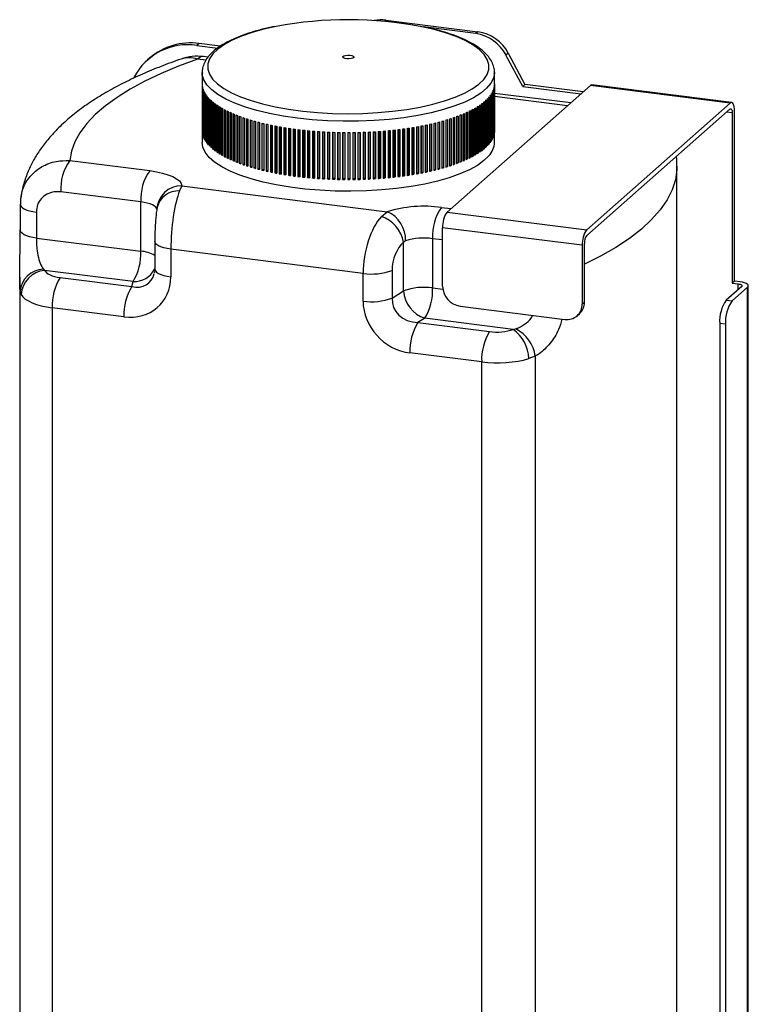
# Model space of a CAD drawing. Header units: millimetres. Extents: x 55 to 238, y 33 to 186.
# Tile 6 of 6: x 199 to 238, y 85 to 138. Entities that reach past the tile are written whole.
import ezdxf

# ---------------------------------------------------------------- set-up
doc = ezdxf.new("R2010")
doc.units = ezdxf.units.MM

msp = doc.modelspace()

# ---------------------------------------------------------------- linework, layer by layer
at = {"color": 7, "linetype": 'Continuous', "lineweight": 25}
for p, q in [((218.574, 137.956), (218.495, 137.887)), ((218.574, 137.956), (223.511, 137.334)), ((223.393, 137.23), (220.71, 137.568)), ((223.511, 137.334), (223.393, 137.23)), ((208.57, 136.702), (208.452, 136.598)), ((208.452, 136.598), (209.565, 136.458)), ((209.704, 136.559), (208.57, 136.702)), ((225.131, 136.187), (225.013, 136.083)), ((225.913, 134.398), (225.013, 136.083)), ((225.131, 136.187), (226.031, 134.502)), ((205.924, 135.931), (205.806, 135.827)), ((208.931, 135.808), (208.475, 135.865)), ((209.037, 135.968), (208.808, 135.997)), ((208.731, 135.145), (208.731, 134.544)), ((208.731, 135.126), (208.731, 135.145)), ((224.397, 134.544), (224.397, 135.145)), ((208.731, 134.533), (208.731, 132.041)), ((208.731, 134.515), (208.731, 132.001)), ((208.734, 134.464), (208.734, 131.949)), ((224.395, 134.482), (224.395, 131.968)), ((224.397, 134.533), (224.397, 132.019)), ((226.031, 134.502), (225.913, 134.398)), ((229.149, 134.11), (226.031, 134.502)), ((237.104, 133.542), (229.62, 134.485)), ((208.739, 134.424), (208.739, 131.909)), ((208.747, 134.373), (208.747, 131.858)), ((208.756, 134.333), (208.756, 131.818)), ((208.77, 134.282), (208.77, 131.768)), ((208.783, 134.242), (208.783, 131.728)), ((208.802, 134.191), (208.802, 131.677)), ((208.82, 134.152), (208.82, 131.637)), ((208.844, 134.101), (208.844, 131.587)), ((208.865, 134.062), (208.865, 131.548)), ((208.895, 134.012), (208.895, 131.497)), ((208.921, 133.972), (208.921, 131.458)), ((221.853, 127.675), (229.537, 134.452)), ((224.185, 133.941), (224.185, 131.427)), ((224.219, 133.991), (224.219, 131.477)), ((224.244, 134.03), (224.244, 131.516)), ((224.273, 134.08), (224.273, 131.566)), ((224.293, 134.12), (224.293, 131.605)), ((224.316, 134.17), (224.316, 131.656)), ((224.333, 134.21), (224.333, 131.696)), ((224.351, 134.261), (224.351, 131.746)), ((224.363, 134.3), (224.363, 131.786)), ((224.376, 134.351), (224.376, 131.837)), ((224.384, 134.391), (224.384, 131.877)), ((224.391, 134.442), (224.391, 131.928)), ((228.479, 133.518), (224.397, 134.033)), ((225.913, 134.398), (229.031, 134.006)), ((237.02, 133.509), (229.537, 134.452)), ((208.956, 133.923), (208.956, 131.409)), ((208.985, 133.884), (208.985, 131.37)), ((209.025, 133.835), (209.025, 131.32)), ((209.059, 133.796), (209.059, 131.282)), ((209.104, 133.747), (209.104, 131.233)), ((209.142, 133.709), (209.142, 131.195)), ((209.192, 133.661), (209.192, 131.147)), ((209.234, 133.623), (209.234, 131.109)), ((209.289, 133.576), (209.289, 131.062)), ((209.334, 133.539), (209.334, 131.025)), ((209.395, 133.492), (209.395, 130.978)), ((209.444, 133.455), (209.444, 130.941)), ((209.509, 133.409), (209.509, 130.895)), ((223.643, 133.426), (223.643, 130.912)), ((223.707, 133.472), (223.707, 130.958)), ((223.755, 133.509), (223.755, 130.995)), ((223.815, 133.556), (223.815, 131.042)), ((223.859, 133.593), (223.859, 131.079)), ((223.914, 133.641), (223.914, 131.127)), ((223.954, 133.679), (223.954, 131.164)), ((224.004, 133.727), (224.004, 131.213)), ((224.041, 133.765), (224.041, 131.251)), ((224.085, 133.814), (224.085, 131.3)), ((224.118, 133.853), (224.118, 131.338)), ((224.157, 133.902), (224.157, 131.388)), ((228.307, 133.367), (224.397, 133.859)), ((237.02, 133.509), (229.336, 126.732)), ((209.562, 133.373), (209.562, 130.859)), ((209.633, 133.328), (209.633, 130.813)), ((209.689, 133.292), (209.689, 130.778)), ((209.764, 133.248), (209.764, 130.734)), ((209.824, 133.213), (209.824, 130.699)), ((209.904, 133.169), (209.904, 130.655)), ((209.968, 133.136), (209.968, 130.621)), ((210.052, 133.093), (210.052, 130.579)), ((210.119, 133.06), (210.119, 130.546)), ((210.208, 133.018), (210.208, 130.504)), ((210.279, 132.986), (210.279, 130.471)), ((210.372, 132.945), (210.372, 130.431)), ((210.446, 132.913), (210.446, 130.399)), ((210.543, 132.874), (210.543, 130.36)), ((222.621, 132.888), (222.621, 130.374)), ((222.717, 132.928), (222.717, 130.414)), ((222.79, 132.96), (222.79, 130.446)), ((222.882, 133.001), (222.882, 130.487)), ((222.953, 133.033), (222.953, 130.519)), ((223.04, 133.075), (223.04, 130.561)), ((223.107, 133.108), (223.107, 130.594)), ((223.19, 133.151), (223.19, 130.637)), ((223.253, 133.185), (223.253, 130.671)), ((223.332, 133.229), (223.332, 130.715)), ((223.391, 133.264), (223.391, 130.75)), ((223.465, 133.309), (223.465, 130.795)), ((223.521, 133.344), (223.521, 130.83)), ((223.59, 133.39), (223.59, 130.876)), ((229.336, 126.418), (237.02, 133.195)), ((237.138, 132.984), (236.826, 133.023)), ((237.138, 132.984), (237.138, 123.87)), ((237.256, 123.974), (237.256, 133.088)), ((210.62, 132.843), (210.62, 130.329)), ((210.721, 132.805), (210.721, 130.291)), ((210.802, 132.775), (210.802, 130.261)), ((210.907, 132.738), (210.907, 130.224)), ((210.991, 132.709), (210.991, 130.195)), ((211.099, 132.673), (211.099, 130.159)), ((211.186, 132.645), (211.186, 130.131)), ((211.299, 132.611), (211.299, 130.097)), ((211.388, 132.584), (211.388, 130.07)), ((211.504, 132.551), (211.504, 130.037)), ((211.596, 132.525), (211.596, 130.011)), ((211.716, 132.493), (211.716, 129.979)), ((211.811, 132.469), (211.811, 129.954)), ((211.934, 132.438), (211.934, 129.924)), ((212.031, 132.414), (212.031, 129.9)), ((212.157, 132.385), (212.157, 129.871)), ((212.25, 132.365), (212.25, 129.917)), ((212.257, 132.363), (212.257, 129.849)), ((220.789, 132.345), (220.789, 129.831)), ((220.918, 132.373), (220.918, 129.859)), ((220.923, 132.375), (220.923, 129.928)), ((221.017, 132.396), (221.017, 129.882)), ((221.142, 132.425), (221.142, 129.911)), ((221.239, 132.449), (221.239, 129.935)), ((221.361, 132.48), (221.361, 129.966)), ((221.456, 132.505), (221.456, 129.991)), ((221.575, 132.537), (221.575, 130.023)), ((221.666, 132.563), (221.666, 130.049)), ((221.782, 132.597), (221.782, 130.082)), ((221.871, 132.623), (221.871, 130.109)), ((221.982, 132.658), (221.982, 130.144)), ((222.068, 132.686), (222.068, 130.172)), ((222.176, 132.723), (222.176, 130.208)), ((222.26, 132.751), (222.26, 130.237)), ((222.364, 132.789), (222.364, 130.275)), ((222.444, 132.819), (222.444, 130.305)), ((222.544, 132.858), (222.544, 130.343)), ((208.731, 132.041), (208.731, 132.041)), ((208.731, 132.03), (208.731, 131.401)), ((208.734, 131.949), (208.739, 131.949)), ((208.747, 131.858), (208.756, 131.859)), ((212.386, 132.335), (212.386, 129.821)), ((212.473, 132.317), (212.473, 129.868)), ((212.488, 132.314), (212.488, 129.8)), ((212.62, 132.288), (212.62, 129.774)), ((212.702, 132.272), (212.702, 129.822)), ((212.724, 132.268), (212.724, 129.754)), ((212.858, 132.244), (212.858, 129.729)), ((212.936, 132.23), (212.936, 129.779)), ((212.964, 132.225), (212.964, 129.711)), ((213.101, 132.202), (213.101, 129.688)), ((213.174, 132.19), (213.174, 129.738)), ((213.209, 132.184), (213.209, 129.67)), ((213.349, 132.163), (213.349, 129.649)), ((213.416, 132.153), (213.416, 129.7)), ((213.458, 132.147), (213.458, 129.633)), ((213.6, 132.127), (213.6, 129.613)), ((213.662, 132.119), (213.662, 129.664)), ((213.711, 132.112), (213.711, 129.598)), ((213.855, 132.094), (213.855, 129.58)), ((213.911, 132.087), (213.911, 129.632)), ((213.968, 132.081), (213.968, 129.566)), ((214.113, 132.064), (214.113, 129.55)), ((214.164, 132.059), (214.164, 129.603)), ((214.227, 132.052), (214.227, 129.538)), ((214.374, 132.037), (214.374, 129.523)), ((214.419, 132.033), (214.419, 129.576)), ((214.49, 132.026), (214.49, 129.512)), ((214.638, 132.013), (214.638, 129.499)), ((214.678, 132.01), (214.678, 129.553)), ((214.754, 132.004), (214.754, 129.489)), ((214.904, 131.992), (214.904, 129.478)), ((214.938, 131.99), (214.938, 129.532)), ((215.021, 131.984), (215.021, 129.47)), ((215.172, 131.974), (215.172, 129.46)), ((215.201, 131.973), (215.201, 129.515)), ((215.29, 131.968), (215.29, 129.454)), ((215.442, 131.96), (215.442, 129.446)), ((215.465, 131.959), (215.465, 129.501)), ((215.561, 131.954), (215.561, 129.44)), ((215.713, 131.948), (215.713, 129.434)), ((215.73, 131.948), (215.73, 129.489)), ((215.833, 131.944), (215.833, 129.43)), ((215.986, 131.94), (215.986, 129.426)), ((215.997, 131.94), (215.997, 129.481)), ((216.105, 131.937), (216.105, 129.423)), ((216.259, 131.935), (216.259, 129.421)), ((216.264, 131.935), (216.264, 129.476)), ((216.379, 131.934), (216.379, 129.42)), ((216.532, 131.933), (216.532, 129.419)), ((216.651, 131.933), (216.651, 129.474)), ((216.652, 131.933), (216.652, 129.419)), ((216.805, 131.934), (216.805, 129.42)), ((216.919, 131.936), (216.919, 129.477)), ((216.925, 131.936), (216.925, 129.422)), ((217.078, 131.939), (217.078, 129.424)), ((217.186, 131.941), (217.186, 129.483)), ((217.198, 131.942), (217.198, 129.427)), ((217.351, 131.946), (217.351, 129.432)), ((217.452, 131.95), (217.452, 129.491)), ((217.47, 131.95), (217.47, 129.436)), ((217.622, 131.957), (217.622, 129.443)), ((217.717, 131.961), (217.717, 129.503)), ((217.741, 131.963), (217.741, 129.448)), ((217.893, 131.971), (217.893, 129.457)), ((217.981, 131.976), (217.981, 129.518)), ((218.011, 131.978), (218.011, 129.464)), ((218.161, 131.988), (218.161, 129.474)), ((218.243, 131.994), (218.243, 129.536)), ((218.279, 131.996), (218.279, 129.482)), ((218.428, 132.008), (218.428, 129.494)), ((218.503, 132.014), (218.503, 129.557)), ((218.544, 132.018), (218.544, 129.504)), ((218.692, 132.031), (218.692, 129.517)), ((218.761, 132.038), (218.761, 129.581)), ((218.808, 132.042), (218.808, 129.528)), ((218.954, 132.057), (218.954, 129.543)), ((219.016, 132.064), (219.016, 129.609)), ((219.068, 132.07), (219.068, 129.556)), ((219.213, 132.087), (219.213, 129.573)), ((219.268, 132.093), (219.268, 129.639)), ((219.326, 132.101), (219.326, 129.586)), ((219.469, 132.119), (219.469, 129.605)), ((219.517, 132.126), (219.517, 129.671)), ((219.58, 132.134), (219.58, 129.62)), ((219.721, 132.154), (219.721, 129.64)), ((219.762, 132.16), (219.762, 129.707)), ((219.83, 132.171), (219.83, 129.657)), ((219.969, 132.193), (219.969, 129.678)), ((220.003, 132.198), (220.003, 129.746)), ((220.077, 132.21), (220.077, 129.696)), ((220.213, 132.234), (220.213, 129.719)), ((220.24, 132.238), (220.24, 129.787)), ((220.319, 132.253), (220.319, 129.738)), ((220.453, 132.277), (220.453, 129.763)), ((220.473, 132.281), (220.473, 129.831)), ((220.557, 132.298), (220.557, 129.783)), ((220.688, 132.324), (220.688, 129.81)), ((220.701, 132.327), (220.701, 129.878)), ((224.376, 131.877), (224.384, 131.877)), ((224.391, 131.968), (224.395, 131.968)), ((224.397, 131.401), (224.397, 132.03)), ((208.77, 131.768), (208.783, 131.768)), ((208.802, 131.677), (208.82, 131.678)), ((208.844, 131.587), (208.865, 131.588)), ((208.895, 131.497), (208.921, 131.499)), ((208.956, 131.409), (208.985, 131.411)), ((209.025, 131.32), (209.059, 131.324)), ((224.085, 131.342), (224.118, 131.338)), ((224.157, 131.429), (224.185, 131.427)), ((224.219, 131.517), (224.244, 131.516)), ((224.273, 131.607), (224.293, 131.605)), ((224.316, 131.696), (224.333, 131.696)), ((224.351, 131.787), (224.363, 131.786)), ((209.104, 131.233), (209.142, 131.237)), ((209.192, 131.147), (209.234, 131.152)), ((209.289, 131.062), (209.334, 131.068)), ((209.395, 130.978), (209.444, 130.985)), ((209.509, 130.895), (209.562, 130.904)), ((209.633, 130.813), (209.689, 130.824)), ((223.465, 130.84), (223.521, 130.83)), ((223.59, 130.92), (223.643, 130.912)), ((223.707, 131.002), (223.755, 130.995)), ((223.815, 131.085), (223.859, 131.079)), ((223.914, 131.169), (223.954, 131.164)), ((224.004, 131.255), (224.041, 131.251)), ((201.631, 130.432), (205.919, 129.892)), ((209.764, 130.734), (209.824, 130.745)), ((209.904, 130.655), (209.968, 130.669)), ((210.052, 130.579), (210.119, 130.594)), ((210.208, 130.504), (210.279, 130.521)), ((210.372, 130.431), (210.446, 130.45)), ((210.543, 130.36), (210.62, 130.381)), ((210.721, 130.291), (210.802, 130.315)), ((210.907, 130.224), (210.991, 130.251)), ((222.176, 130.264), (222.26, 130.237)), ((222.364, 130.328), (222.444, 130.305)), ((222.544, 130.395), (222.621, 130.374)), ((222.717, 130.465), (222.79, 130.446)), ((222.882, 130.536), (222.953, 130.519)), ((223.04, 130.609), (223.107, 130.594)), ((223.19, 130.684), (223.253, 130.671)), ((223.332, 130.761), (223.391, 130.75)), ((211.099, 130.159), (211.186, 130.189)), ((211.299, 130.097), (211.388, 130.13)), ((211.504, 130.037), (211.596, 130.073)), ((211.716, 129.979), (211.811, 130.02)), ((211.934, 129.924), (212.031, 129.969)), ((212.157, 129.871), (212.25, 129.917)), ((212.25, 129.917), (212.257, 129.916)), ((212.386, 129.821), (212.473, 129.868)), ((212.473, 129.868), (212.488, 129.865)), ((212.62, 129.774), (212.702, 129.822)), ((212.702, 129.822), (212.724, 129.818)), ((212.858, 129.729), (212.936, 129.779)), ((212.936, 129.779), (212.964, 129.773)), ((213.101, 129.688), (213.174, 129.738)), ((213.174, 129.738), (213.209, 129.732)), ((219.969, 129.74), (220.003, 129.746)), ((220.003, 129.746), (220.077, 129.696)), ((220.213, 129.782), (220.24, 129.787)), ((220.24, 129.787), (220.319, 129.738)), ((220.453, 129.827), (220.473, 129.831)), ((220.473, 129.831), (220.557, 129.783)), ((220.688, 129.875), (220.701, 129.878)), ((220.701, 129.878), (220.789, 129.831)), ((220.918, 129.926), (220.923, 129.928)), ((220.923, 129.928), (221.017, 129.882)), ((221.142, 129.979), (221.239, 129.935)), ((221.361, 130.03), (221.456, 129.991)), ((221.575, 130.085), (221.666, 130.049)), ((221.782, 130.142), (221.871, 130.109)), ((221.982, 130.202), (222.068, 130.172)), ((234.176, 81.714), (234.176, 130.112)), ((213.349, 129.649), (213.416, 129.7)), ((213.416, 129.7), (213.458, 129.693)), ((213.6, 129.613), (213.662, 129.664)), ((213.662, 129.664), (213.711, 129.658)), ((213.855, 129.58), (213.911, 129.632)), ((213.911, 129.632), (213.968, 129.625)), ((214.113, 129.55), (214.164, 129.603)), ((214.164, 129.603), (214.227, 129.596)), ((214.374, 129.523), (214.419, 129.576)), ((214.419, 129.576), (214.49, 129.57)), ((214.638, 129.499), (214.678, 129.553)), ((214.678, 129.553), (214.754, 129.547)), ((214.904, 129.478), (214.938, 129.532)), ((214.938, 129.532), (215.021, 129.527)), ((215.172, 129.46), (215.201, 129.515)), ((215.201, 129.515), (215.29, 129.51)), ((215.442, 129.446), (215.465, 129.501)), ((215.465, 129.501), (215.561, 129.496)), ((215.713, 129.434), (215.73, 129.489)), ((215.73, 129.489), (215.833, 129.486)), ((215.986, 129.426), (215.997, 129.481)), ((215.997, 129.481), (216.105, 129.479)), ((216.259, 129.421), (216.264, 129.476)), ((216.264, 129.476), (216.379, 129.475)), ((216.532, 129.474), (216.651, 129.474)), ((216.651, 129.474), (216.652, 129.419)), ((216.805, 129.476), (216.919, 129.477)), ((216.919, 129.477), (216.925, 129.422)), ((217.078, 129.48), (217.186, 129.483)), ((217.186, 129.483), (217.198, 129.427)), ((217.351, 129.488), (217.452, 129.491)), ((217.452, 129.491), (217.47, 129.436)), ((217.622, 129.499), (217.717, 129.503)), ((217.717, 129.503), (217.741, 129.448)), ((217.893, 129.513), (217.981, 129.518)), ((217.981, 129.518), (218.011, 129.464)), ((218.161, 129.53), (218.243, 129.536)), ((218.243, 129.536), (218.279, 129.482)), ((218.428, 129.551), (218.503, 129.557)), ((218.503, 129.557), (218.544, 129.504)), ((218.692, 129.575), (218.761, 129.581)), ((218.761, 129.581), (218.808, 129.528)), ((218.954, 129.602), (219.016, 129.609)), ((219.016, 129.609), (219.068, 129.556)), ((219.213, 129.632), (219.268, 129.639)), ((219.268, 129.639), (219.326, 129.586)), ((219.469, 129.665), (219.517, 129.671)), ((219.517, 129.671), (219.58, 129.62)), ((219.721, 129.701), (219.762, 129.707)), ((219.762, 129.707), (219.83, 129.657)), ((205.447, 128.219), (201.159, 128.759)), ((207.642, 129.081), (207.52, 128.806)), ((207.642, 129.081), (218.651, 127.694)), ((205.447, 125.58), (205.447, 128.219)), ((198.984, 128.105), (198.983, 128.083)), ((198.983, 128.083), (198.983, 126.701)), ((199.845, 127.668), (199.845, 126.285)), ((218.334, 127.444), (218.651, 127.694)), ((221.552, 127.922), (222.061, 127.858)), ((221.853, 127.675), (229.336, 126.732)), ((229.101, 125.896), (221.617, 126.839)), ((221.617, 123.696), (221.617, 126.839)), ((199.845, 126.285), (205.447, 125.58)), ((206.191, 126.106), (206.191, 124.623)), ((219.527, 123.454), (219.527, 126.059)), ((221.081, 126.249), (221.081, 123.61)), ((221.617, 126.182), (221.081, 126.249)), ((207.053, 125.691), (207.053, 124.207)), ((217.354, 124.393), (207.053, 125.691)), ((229.101, 125.896), (229.101, 122.753)), ((229.219, 122.857), (229.219, 126)), ((200.223, 124.611), (200.286, 124.554)), ((205.025, 123.957), (200.286, 124.554)), ((218.908, 124.549), (218.908, 123.065)), ((198.952, 124.196), (198.952, 79.265)), ((201.119, 124.17), (204.962, 123.686)), ((204.962, 123.686), (205.025, 123.957)), ((217.354, 122.909), (217.354, 124.393)), ((237.256, 123.974), (237.138, 123.87)), ((237.568, 123.935), (237.256, 123.974)), ((198.975, 123.43), (198.97, 123.515)), ((198.975, 78.889), (198.975, 123.43)), ((199.032, 123.255), (198.975, 123.43)), ((218.908, 123.065), (219.527, 123.454)), ((221.081, 123.61), (221.63, 123.541)), ((237.644, 123.688), (236.819, 122.96)), ((237.131, 122.921), (237.956, 123.649)), ((237.138, 123.87), (237.45, 123.831)), ((237.45, 123.517), (237.45, 123.831)), ((237.956, 59.538), (237.956, 123.649)), ((237.999, 59.616), (237.999, 123.727)), ((229.101, 122.753), (229.219, 122.857)), ((236.819, 122.96), (237.131, 122.921)), ((200.697, 122.548), (200.697, 78.094)), ((204.54, 122.064), (200.697, 122.548)), ((222.553, 122.635), (228.165, 121.928)), ((220.659, 121.987), (220.289, 121.755)), ((225.397, 121.39), (220.659, 121.987)), ((228.827, 122.121), (228.945, 122.225)), ((220.289, 121.755), (224.132, 121.271)), ((225.397, 121.39), (225.531, 121.422)), ((236.777, 121.666), (236.465, 121.706)), ((236.465, 121.706), (236.465, 59.48)), ((236.777, 121.666), (236.777, 59.441)), ((223.71, 119.649), (219.867, 120.133)), ((226.578, 119.953), (226.241, 119.827)), ((226.578, 119.953), (226.578, 75.411)), ((223.71, 75.194), (223.71, 119.649))]:
    msp.add_line(p, q, dxfattribs=at)
at = {"color": 7, "linetype": 'Continuous', "lineweight": 25, "flags": 128}
for points in [[(212.701, 137.616), (212.03, 137.465), (211.406, 137.29), (210.841, 137.094), (210.344, 136.878), (209.92, 136.645), (209.574, 136.399), (209.309, 136.141), (209.13, 135.876), (209.038, 135.606), (209.034, 135.334), (209.118, 135.063), (209.29, 134.797), (209.547, 134.539), (209.886, 134.291), (210.303, 134.057), (210.794, 133.84), (211.353, 133.641), (211.972, 133.464), (212.646, 133.31), (213.365, 133.182), (214.122, 133.08), (214.907, 133.006), (215.712, 132.96), (216.527, 132.944), (217.343, 132.958), (218.149, 133), (218.937, 133.072), (219.696, 133.172), (220.419, 133.298), (221.097, 133.449), (221.722, 133.625), (222.286, 133.821), (222.784, 134.037), (223.208, 134.27), (223.554, 134.516), (223.819, 134.773), (223.819, 134.773)], [(223.819, 134.773), (223.998, 135.039), (224.09, 135.309), (224.094, 135.581), (224.01, 135.852), (223.838, 136.118), (223.581, 136.376), (223.242, 136.624), (222.825, 136.858), (222.334, 137.075), (221.775, 137.274), (221.156, 137.451), (220.502, 137.6)], [(216.853, 135.953), (216.799, 135.918), (216.71, 135.893), (216.599, 135.881), (216.482, 135.884), (216.378, 135.902), (216.302, 135.932), (216.266, 135.969), (216.275, 136.008), (216.328, 136.042), (216.417, 136.068), (216.529, 136.08), (216.646, 136.077), (216.75, 136.059), (216.826, 136.029), (216.862, 135.992), (216.853, 135.953)], [(208.475, 135.865), (207.466, 135.492), (206.528, 135.099), (205.663, 134.688), (204.876, 134.26), (204.168, 133.817), (203.542, 133.36), (203.002, 132.891), (202.548, 132.412), (202.183, 131.925), (201.908, 131.432), (201.723, 130.933), (201.631, 130.432)], [(208.808, 135.997), (208.659, 135.979), (208.475, 135.865)], [(224.397, 135.114), (224.345, 134.843), (224.204, 134.569), (223.977, 134.302), (223.666, 134.044), (223.275, 133.799), (222.807, 133.568), (222.269, 133.356), (221.666, 133.164), (221.006, 132.995), (220.295, 132.849), (219.541, 132.73), (218.754, 132.638), (217.943, 132.575), (217.115, 132.541), (216.281, 132.536), (215.451, 132.561), (214.633, 132.615), (213.837, 132.698), (213.072, 132.808), (212.346, 132.945), (211.669, 133.107), (211.046, 133.292), (210.487, 133.498), (209.996, 133.723), (209.579, 133.963), (209.242, 134.217), (208.987, 134.482), (208.819, 134.754), (208.738, 135.031), (208.731, 135.126)], [(224.397, 135.145), (224.397, 135.121), (224.397, 135.114)], [(229.537, 134.452), (229.583, 134.48), (229.62, 134.485)], [(237.256, 133.088), (237.252, 133.207), (237.238, 133.313), (237.216, 133.402), (237.187, 133.472), (237.151, 133.518), (237.111, 133.541), (237.066, 133.537), (237.02, 133.509)], [(237.02, 133.195), (237.043, 133.209), (237.065, 133.21), (237.086, 133.199), (237.104, 133.176), (237.118, 133.141), (237.129, 133.097), (237.136, 133.044), (237.138, 132.984)], [(224.101, 130.691), (223.832, 130.428), (223.48, 130.176), (223.05, 129.937), (222.547, 129.716), (221.975, 129.514), (221.343, 129.332), (220.656, 129.175), (219.923, 129.042), (219.152, 128.937), (218.351, 128.859), (217.53, 128.81), (216.699, 128.791), (215.865, 128.801), (215.04, 128.84), (214.232, 128.909), (213.45, 129.005), (212.704, 129.129), (212.001, 129.279), (211.35, 129.453), (210.758, 129.648), (210.232, 129.864), (209.778, 130.097), (209.4, 130.345), (209.104, 130.605), (208.892, 130.874), (208.767, 131.148), (208.731, 131.401)], [(205.919, 129.892), (206.277, 129.836), (206.607, 129.764), (206.9, 129.676), (207.152, 129.574), (207.356, 129.461), (207.508, 129.34), (207.604, 129.212), (207.642, 129.081)], [(234.176, 130.112), (234.171, 129.945), (234.093, 129.403), (233.918, 128.863), (233.646, 128.327), (233.28, 127.798), (232.819, 127.277), (232.266, 126.766), (231.623, 126.267), (230.891, 125.782), (230.075, 125.312), (229.219, 124.879)], [(206.309, 127.813), (206.29, 127.879), (206.242, 127.943), (206.166, 128.004), (206.064, 128.06), (205.938, 128.111), (205.791, 128.155), (205.626, 128.191), (205.447, 128.219)], [(198.983, 128.083), (198.991, 128.035), (199.03, 127.967), (199.1, 127.901), (199.201, 127.84), (199.329, 127.785), (199.482, 127.737), (199.655, 127.697), (199.845, 127.668)], [(199.845, 126.285), (199.655, 126.315), (199.482, 126.354), (199.329, 126.402), (199.201, 126.457), (199.1, 126.519), (199.03, 126.584), (198.991, 126.653), (198.983, 126.701)], [(207.053, 125.691), (206.856, 125.722), (206.677, 125.763), (206.52, 125.814), (206.391, 125.872), (206.291, 125.937), (206.225, 126.006), (206.193, 126.078), (206.191, 126.106)], [(206.191, 124.623), (206.193, 124.594), (206.225, 124.522), (206.291, 124.453), (206.391, 124.388), (206.52, 124.33), (206.677, 124.279), (206.856, 124.238), (207.053, 124.207)], [(237.956, 123.649), (237.99, 123.691), (237.999, 123.734), (237.982, 123.777), (237.94, 123.819), (237.875, 123.856), (237.789, 123.889), (237.685, 123.916), (237.568, 123.935)], [(237.45, 123.831), (237.509, 123.821), (237.56, 123.808), (237.603, 123.792), (237.636, 123.773), (237.657, 123.752), (237.665, 123.731), (237.661, 123.709), (237.644, 123.688)]]:
    msp.add_lwpolyline(points, dxfattribs=at)
at = {"color": 7, "linetype": 'Continuous', "lineweight": 25}
for centre, radius, start, end in [((216.562, 117.154), 20.822, 79.0912, 100.6863), ((218.344, 136.192), 1.779, 82.5787, 102.6882), ((223.08, 135.07), 2.183, 27.6626, 81.7479), ((223.197, 135.174), 2.183, 27.6626, 81.7479), ((207.956, 133.398), 3.239, 81.1954, 152.7574), ((208.1, 133.392), 3.344, 81.9161, 130.5867), ((208.475, 133.351), 2.667, 82.8192, 109.1815), ((208.03, 134.583), 1.357, 70.8701, 108.5521), ((209.601, 134.544), 0.871, 179.2996, 181.9324), ((209.616, 134.545), 0.886, 185.289, 187.8912), ((223.516, 134.545), 0.881, 353.3238, 355.9363), ((209.657, 134.552), 0.927, 191.1773, 193.7018), ((209.723, 134.57), 0.995, 196.8617, 199.2697), ((209.813, 134.605), 1.092, 202.2609, 204.525), ((209.926, 134.66), 1.218, 207.32, 209.4247), ((210.063, 134.741), 1.377, 212.0104, 213.95), ((222.941, 134.827), 1.527, 322.7206, 324.5306), ((223.095, 134.722), 1.341, 326.9486, 328.9221), ((223.227, 134.647), 1.19, 331.5512, 333.6894), ((223.335, 134.596), 1.069, 336.5262, 338.8215), ((223.421, 134.566), 0.979, 341.8501, 344.2846), ((223.481, 134.55), 0.917, 347.4744, 350.0183), ((210.22, 134.853), 1.57, 216.325, 218.1021), ((210.398, 134.998), 1.8, 220.2735, 221.8958), ((210.595, 135.181), 2.069, 223.876, 225.3546), ((210.809, 135.405), 2.378, 227.1588, 228.5062), ((211.038, 135.672), 2.73, 230.1508, 231.3797), ((211.281, 135.984), 3.125, 232.881, 234.004), ((211.535, 136.343), 3.565, 235.3774, 236.406), ((221.646, 136.265), 3.471, 304.0704, 305.1175), ((221.898, 135.916), 3.04, 306.5159, 307.6597), ((222.138, 135.613), 2.654, 309.1891, 310.4413), ((222.364, 135.355), 2.311, 312.1174, 313.4907), ((222.574, 135.14), 2.01, 315.3297, 316.8368), ((222.767, 134.965), 1.75, 318.855, 320.5083), ((211.799, 136.749), 4.05, 237.6656, 238.6104), ((212.069, 137.204), 4.579, 239.7692, 240.6398), ((212.346, 137.706), 5.152, 241.7092, 242.5139), ((212.625, 138.255), 5.768, 243.5041, 244.2505), ((212.906, 138.849), 6.425, 245.1704, 245.865), ((213.185, 139.486), 7.12, 246.7226, 247.3711), ((213.462, 140.163), 7.852, 248.1733, 248.7809), ((219.722, 140.021), 7.699, 291.5012, 292.1169), ((220, 139.352), 6.975, 292.9299, 293.5875), ((220.28, 138.723), 6.287, 294.4573, 295.162), ((220.56, 138.138), 5.638, 296.0957, 296.8535), ((220.839, 137.599), 5.031, 297.8592, 298.6768), ((221.114, 137.107), 4.467, 299.7637, 300.6487), ((221.384, 136.662), 3.946, 301.8273, 302.7885), ((213.734, 140.877), 8.616, 249.5337, 250.1048), ((213.999, 141.624), 9.409, 250.8136, 251.3522), ((214.256, 142.4), 10.226, 252.0216, 252.5311), ((214.503, 143.2), 11.063, 253.1654, 253.6488), ((214.738, 144.019), 11.915, 254.2516, 254.7117), ((214.961, 144.851), 12.777, 255.2862, 255.7254), ((215.171, 145.691), 13.643, 256.2745, 256.695), ((215.366, 146.533), 14.507, 257.2214, 257.6249), ((217.618, 147.198), 15.188, 281.6616, 282.053), ((217.801, 146.36), 14.33, 282.563, 282.9699), ((217.999, 145.518), 13.465, 283.5008, 283.9249), ((218.211, 144.679), 12.6, 284.479, 284.9223), ((218.437, 143.849), 11.74, 285.5024, 285.9671), ((218.675, 143.034), 10.89, 286.576, 287.0646), ((218.924, 142.239), 10.057, 287.7058, 288.221), ((219.183, 141.468), 9.244, 288.8981, 289.4431), ((219.449, 140.727), 8.457, 290.1605, 290.7388), ((209.601, 132.03), 0.871, 179.2996, 181.9324), ((209.616, 132.031), 0.886, 185.289, 187.8912), ((209.657, 132.038), 0.927, 191.1773, 193.7018), ((215.546, 147.37), 15.363, 258.1309, 258.5194), ((215.71, 148.196), 16.205, 259.007, 259.3819), ((215.858, 149.005), 17.027, 259.8531, 260.2158), ((215.99, 149.79), 17.824, 260.6723, 261.0241), ((216.107, 150.546), 18.588, 261.4675, 261.8096), ((216.208, 151.266), 19.316, 262.2412, 262.5746), ((216.293, 151.944), 19.999, 262.9959, 263.3217), ((216.365, 152.576), 20.635, 263.7338, 264.0528), ((216.423, 153.155), 21.217, 264.4569, 264.7701), ((216.469, 153.677), 21.741, 265.1672, 265.4753), ((216.504, 154.137), 22.203, 265.8664, 266.1703), ((216.53, 154.532), 22.599, 266.5564, 266.8567), ((216.547, 154.859), 22.926, 267.2387, 267.5362), ((216.557, 155.114), 23.181, 267.9149, 268.2102), ((216.562, 155.295), 23.363, 268.5866, 268.8803), ((216.564, 155.402), 23.469, 269.2552, 269.548), ((216.564, 155.432), 23.499, 269.9222, 270.2147), ((216.564, 155.386), 23.453, 270.589, 270.8819), ((216.567, 155.264), 23.331, 271.257, 271.551), ((216.573, 155.068), 23.135, 271.9278, 272.2235), ((216.584, 154.798), 22.864, 272.6029, 272.9008), ((216.603, 154.457), 22.523, 273.2836, 273.5846), ((216.63, 154.048), 22.113, 273.9717, 274.2763), ((216.667, 153.574), 21.638, 274.6686, 274.9777), ((216.715, 153.04), 21.102, 275.3762, 275.6905), ((216.776, 152.45), 20.509, 276.0961, 276.4165), ((216.851, 151.809), 19.863, 276.8304, 277.1576), ((216.94, 151.121), 19.17, 277.5809, 277.9161), ((217.044, 150.393), 18.434, 278.35, 278.694), ((217.163, 149.631), 17.663, 279.1399, 279.4939), ((217.299, 148.84), 16.86, 279.9533, 280.3183), ((217.45, 148.027), 16.033, 280.7928, 281.1703), ((223.481, 132.036), 0.917, 347.4744, 350.0183), ((223.516, 132.031), 0.881, 353.3238, 355.9363), ((223.527, 132.03), 0.87, 359.2995, 0.7005), ((209.723, 132.056), 0.995, 196.8617, 199.2697), ((209.813, 132.091), 1.092, 202.2609, 204.525), ((209.926, 132.146), 1.218, 207.32, 209.4247), ((210.063, 132.227), 1.377, 212.0104, 213.95), ((210.22, 132.339), 1.57, 216.325, 218.1021), ((210.398, 132.484), 1.8, 220.2735, 221.8958), ((222.767, 132.451), 1.75, 318.855, 320.5083), ((223.313, 131.436), 1.085, 316.6243, 358.1873), ((222.941, 132.313), 1.527, 322.7206, 324.5306), ((223.095, 132.208), 1.341, 326.9486, 328.9221), ((223.227, 132.133), 1.19, 331.5512, 333.6894), ((223.335, 132.082), 1.069, 336.5262, 338.8215), ((223.421, 132.051), 0.979, 341.8501, 344.2846), ((210.595, 132.667), 2.069, 223.876, 225.3546), ((210.809, 132.89), 2.378, 227.1588, 228.5062), ((211.038, 133.157), 2.73, 230.1508, 231.3797), ((211.281, 133.47), 3.125, 232.881, 234.004), ((211.535, 133.829), 3.565, 235.3774, 236.406), ((211.799, 134.235), 4.05, 237.6656, 238.6104), ((221.384, 134.148), 3.946, 301.8273, 302.7885), ((221.646, 133.751), 3.471, 304.0704, 305.1175), ((221.898, 133.402), 3.04, 306.5159, 307.6597), ((222.138, 133.099), 2.654, 309.1891, 310.4413), ((222.364, 132.841), 2.311, 312.1174, 313.4907), ((222.574, 132.626), 2.01, 315.3297, 316.8368), ((203.779, 128.924), 2.625, 144.9309, 183.5931), ((212.069, 134.69), 4.579, 239.7692, 240.6398), ((212.346, 135.192), 5.152, 241.7092, 242.5139), ((212.625, 135.741), 5.768, 243.5041, 244.2505), ((212.906, 136.335), 6.425, 245.1704, 245.865), ((213.185, 136.972), 7.12, 246.7226, 247.3711), ((213.462, 137.649), 7.852, 248.1733, 248.7809), ((213.734, 138.363), 8.616, 249.5337, 250.1048), ((219.183, 138.954), 9.244, 288.8981, 289.4431), ((219.449, 138.213), 8.457, 290.1605, 290.7388), ((219.722, 137.507), 7.699, 291.5012, 292.1169), ((220, 136.837), 6.975, 292.9299, 293.5875), ((220.28, 136.209), 6.287, 294.4573, 295.162), ((220.56, 135.624), 5.638, 296.0957, 296.8535), ((220.839, 135.085), 5.031, 297.8592, 298.6768), ((221.114, 134.592), 4.467, 299.7637, 300.6487), ((208.067, 128.383), 2.625, 144.9309, 183.5931), ((213.999, 139.11), 9.409, 250.8136, 251.3522), ((214.256, 139.886), 10.226, 252.0216, 252.5311), ((214.503, 140.686), 11.063, 253.1654, 253.6488), ((214.738, 141.505), 11.915, 254.2516, 254.7117), ((214.961, 142.337), 12.777, 255.2862, 255.7254), ((215.171, 143.177), 13.643, 256.2745, 256.695), ((215.366, 144.018), 14.507, 257.2214, 257.6249), ((215.546, 144.855), 15.363, 258.1309, 258.5194), ((215.71, 145.681), 16.205, 259.007, 259.3819), ((215.858, 146.49), 17.027, 259.8531, 260.2158), ((217.299, 146.326), 16.86, 279.9533, 280.3183), ((217.45, 145.513), 16.033, 280.7928, 281.1703), ((217.618, 144.684), 15.188, 281.6616, 282.053), ((217.801, 143.846), 14.33, 282.563, 282.9699), ((217.999, 143.004), 13.465, 283.5008, 283.9249), ((218.211, 142.165), 12.6, 284.479, 284.9223), ((218.437, 141.335), 11.74, 285.5024, 285.9671), ((218.675, 140.52), 10.89, 286.576, 287.0646), ((218.924, 139.724), 10.057, 287.7058, 288.221), ((215.99, 147.276), 17.824, 260.6723, 261.0241), ((216.107, 148.032), 18.588, 261.4675, 261.8096), ((216.208, 148.752), 19.316, 262.2412, 262.5746), ((216.293, 149.43), 19.999, 262.9959, 263.3217), ((216.365, 150.061), 20.635, 263.7338, 264.0528), ((216.423, 150.641), 21.217, 264.4569, 264.7701), ((216.469, 151.163), 21.741, 265.1672, 265.4753), ((216.504, 151.623), 22.203, 265.8664, 266.1703), ((216.53, 152.018), 22.599, 266.5564, 266.8567), ((216.547, 152.345), 22.926, 267.2387, 267.5362), ((216.557, 152.6), 23.181, 267.9149, 268.2102), ((216.562, 152.781), 23.363, 268.5866, 268.8803), ((216.564, 152.888), 23.469, 269.2552, 269.548), ((216.564, 152.918), 23.499, 269.9222, 270.2147), ((216.564, 152.872), 23.453, 270.589, 270.8819), ((216.567, 152.75), 23.331, 271.257, 271.551), ((216.573, 152.553), 23.135, 271.9278, 272.2235), ((216.584, 152.283), 22.864, 272.6029, 272.9008), ((216.603, 151.943), 22.523, 273.2836, 273.5846), ((216.63, 151.534), 22.113, 273.9717, 274.2763), ((216.667, 151.06), 21.638, 274.6686, 274.9777), ((216.715, 150.526), 21.102, 275.3762, 275.6905), ((216.776, 149.936), 20.509, 276.0961, 276.4165), ((216.851, 149.294), 19.863, 276.8304, 277.1576), ((216.94, 148.607), 19.17, 277.5809, 277.9161), ((217.044, 147.879), 18.434, 278.35, 278.694), ((217.163, 147.117), 17.663, 279.1399, 279.4939), ((207.617, 127.773), 1.308, 88.8967, 178.21), ((207.452, 127.641), 1.168, 86.6548, 166.2701), ((220.62, 121.216), 6.77, 82.0863, 106.9126), ((217.986, 126.189), 1.645, 358.127, 66.162), ((223.701, 126.414), 2.625, 144.9309, 183.5931), ((222.927, 126.921), 1.313, 144.9309, 183.5931), ((217.741, 125.728), 1.816, 10.4914, 70.9359), ((230.411, 125.978), 1.313, 144.9309, 183.5931), ((220.615, 122.896), 3.385, 82.0863, 106.9126), ((229.874, 126.041), 0.656, 144.9309, 183.5931), ((202.597, 125.455), 2.853, 328.3288, 2.5039), ((205.343, 123.942), 1.641, 58.8999, 86.3593), ((200.248, 123.335), 1.277, 91.1325, 175.7018), ((200.43, 123.16), 1.401, 95.8757, 176.132), ((205.074, 125.221), 1.265, 267.8031, 332.008), ((217.824, 127.526), 3.169, 261.4759, 290.0143), ((203.547, 122.673), 2.853, 148.3288, 182.5039), ((207.39, 122.188), 2.853, 148.3288, 182.5039), ((220.611, 120.476), 3.169, 81.4759, 110.0143), ((221.195, 123.572), 1.673, 184.0579, 251.2855), ((218.231, 123.485), 2.853, 328.3288, 2.5039), ((222.709, 123.716), 1.092, 181.0587, 261.7605), ((217.824, 126.043), 3.169, 261.4759, 290.0143), ((228.385, 122.843), 0.834, 312.158, 0.9777), ((238.43, 121.829), 1.969, 144.9309, 183.5931), ((238.742, 121.79), 1.969, 144.9309, 183.5931), ((228.287, 122.733), 0.814, 261.3986, 1.4206), ((222.717, 120.257), 2.853, 148.3288, 182.5039), ((224.204, 119.738), 2.039, 2.5051, 54.1656), ((224.68, 119.708), 1.914, 7.3394, 63.5941), ((226.56, 119.773), 2.853, 148.3288, 182.5039)]:
    msp.add_arc(centre, radius, start, end, dxfattribs=at)
for centre, major_axis, ratio, start_param, end_param in [((207.661, 126.564), (0.209, 2.661), 0.21473, 0.585819, 1.92211), ((218.631, 125.182), (0.481, 2.626), 0.45036, 0.621113, 1.957404), ((219.714, 124.923), (0.34, 1.297), 0.56303, 0.669769, 2.00606), ((201.59, 124.718), (1.333, 0.057), 0.425389, 3.333583, 4.332822), ((204.47, 124.601), (2.013, -1.89), 0.855994, 5.416559, 6.960298), ((204.942, 125.016), (-0.855, 1.199), 0.767391, 2.409347, 3.737113), ((201.64, 123.512), (2.667, 0.055), 0.379544, 3.344016, 4.343254), ((219.937, 122.652), (2.049, -1.742), 0.902262, 3.795784, 5.339523), ((220.408, 123.068), (1.481, 0.286), 0.865014, 2.923483, 4.467222), ((224.603, 121.819), (1.333, 0.057), 0.425389, 4.332822, 5.33206), ((224.653, 120.612), (2.667, 0.055), 0.379544, 4.343254, 5.342492)]:
    msp.add_ellipse(centre, major_axis=major_axis, ratio=ratio, start_param=start_param, end_param=end_param, dxfattribs=at)
for points, knots in [([(212.634, 137.612), (212.572, 137.6), (212.279, 137.546), (211.797, 137.425), (211.195, 137.25), (210.649, 137.051), (210.158, 136.831), (209.73, 136.589), (209.366, 136.33), (209.183, 136.137), (209.093, 136.042)], [0, 0, 0, 0, 0.036874, 0.172944, 0.309425, 0.446465, 0.584256, 0.723017, 0.862888, 1, 1, 1, 1]), ([(224.387, 135.104), (224.391, 135.139), (224.406, 135.275), (224.348, 135.513), (224.221, 135.802), (224.016, 136.079), (223.738, 136.345), (223.381, 136.601), (222.95, 136.841), (222.454, 137.061), (221.901, 137.26), (221.291, 137.434), (220.859, 137.544), (220.621, 137.588), (220.614, 137.59)], [0, 0, 0, 0, 0.030188, 0.117128, 0.204332, 0.295264, 0.391582, 0.492007, 0.593975, 0.695616, 0.796611, 0.897022, 0.99698, 1, 1, 1, 1]), ([(209.093, 136.042), (209.051, 135.989), (208.939, 135.849), (208.814, 135.609), (208.733, 135.349), (208.738, 135.186), (208.74, 135.12)], [0, 0, 0, 0, 0.189952, 0.502593, 0.800483, 1, 1, 1, 1]), ([(207.599, 135.87), (207.415, 135.804), (206.872, 135.612), (206.011, 135.274), (205.035, 134.843), (204.112, 134.383), (203.245, 133.89), (202.438, 133.362), (201.697, 132.798), (201.054, 132.22), (200.51, 131.636), (200.064, 131.059), (199.696, 130.471), (199.391, 129.853), (199.163, 129.204), (199.043, 128.722), (199.014, 128.467), (199.011, 128.44)], [0, 0, 0, 0, 0.040304, 0.118842, 0.197884, 0.277628, 0.358098, 0.4392, 0.520541, 0.601121, 0.671693, 0.738944, 0.802984, 0.864272, 0.929743, 0.992622, 1, 1, 1, 1]), ([(199.04, 128.427), (199.059, 128.586), (199.109, 129.012), (199.489, 129.609), (200.108, 130.135), (200.86, 130.426), (201.391, 130.43), (201.631, 130.432)], [0, 0, 0, 0, 0.132867, 0.354892, 0.578765, 0.810209, 1, 1, 1, 1]), ([(234.171, 130.124), (234.17, 130.301), (234.168, 130.48), (234.148, 130.659), (234.148, 130.661)], [0, 0, 0, 0, 0.985417, 1, 1, 1, 1]), ([(201.159, 128.759), (201.04, 128.765), (200.778, 128.778), (200.405, 128.654), (200.094, 128.409), (199.885, 128.071), (199.858, 127.802), (199.845, 127.668)], [0, 0, 0, 0, 0.177452, 0.392229, 0.597481, 0.798668, 1, 1, 1, 1]), ([(199.013, 128.432), (199.007, 128.403), (198.982, 128.288), (198.988, 128.17), (198.992, 128.083)], [0, 0, 0, 0, 0.260906, 1, 1, 1, 1]), ([(206.317, 127.918), (206.309, 127.87), (206.286, 127.733), (206.257, 127.486), (206.228, 127.159), (206.207, 126.812), (206.193, 126.45), (206.192, 126.221), (206.191, 126.106)], [0, 0, 0, 0, 0.101852, 0.290648, 0.465825, 0.648055, 0.824701, 1, 1, 1, 1]), ([(198.97, 123.515), (198.966, 123.576), (198.956, 123.728), (198.951, 124.042), (198.952, 124.443), (198.959, 124.881), (198.968, 125.346), (198.977, 125.809), (198.983, 126.278), (198.984, 126.573), (198.984, 126.723)], [0, 0, 0, 0, 0.093916, 0.232801, 0.366385, 0.504165, 0.627848, 0.755677, 0.87567, 1, 1, 1, 1]), ([(199.845, 126.285), (199.847, 126.158), (199.85, 126.008), (199.876, 125.694), (199.925, 125.337), (200.043, 124.9), (200.162, 124.709), (200.223, 124.611)], [0, 0, 0, 0, 0.189992, 0.222807, 0.456947, 0.720386, 1, 1, 1, 1]), ([(219.63, 126.135), (219.602, 126.121), (219.565, 126.102), (219.534, 126.067), (219.527, 126.059)], [0, 0, 0, 0, 0.751453, 1, 1, 1, 1]), ([(206.191, 124.623), (206.19, 124.588), (206.189, 124.505), (206.17, 124.436), (206.16, 124.396)], [0, 0, 0, 0, 0.41003, 1, 1, 1, 1]), ([(225.531, 121.422), (225.583, 121.441), (225.787, 121.515), (226.1, 121.717), (226.364, 121.962), (226.441, 122.125), (226.449, 122.144)], [0, 0, 0, 0, 0.144613, 0.567802, 0.94966, 1, 1, 1, 1]), ([(228.014, 121.947), (227.957, 121.755), (227.813, 121.273), (227.385, 120.612), (226.937, 120.17), (226.65, 119.996), (226.578, 119.953)], [0, 0, 0, 0, 0.216535, 0.541197, 0.885524, 1, 1, 1, 1])]:
    msp.add_open_spline(points, degree=3, knots=knots, dxfattribs=at)

doc.saveas('drawing.dxf')
